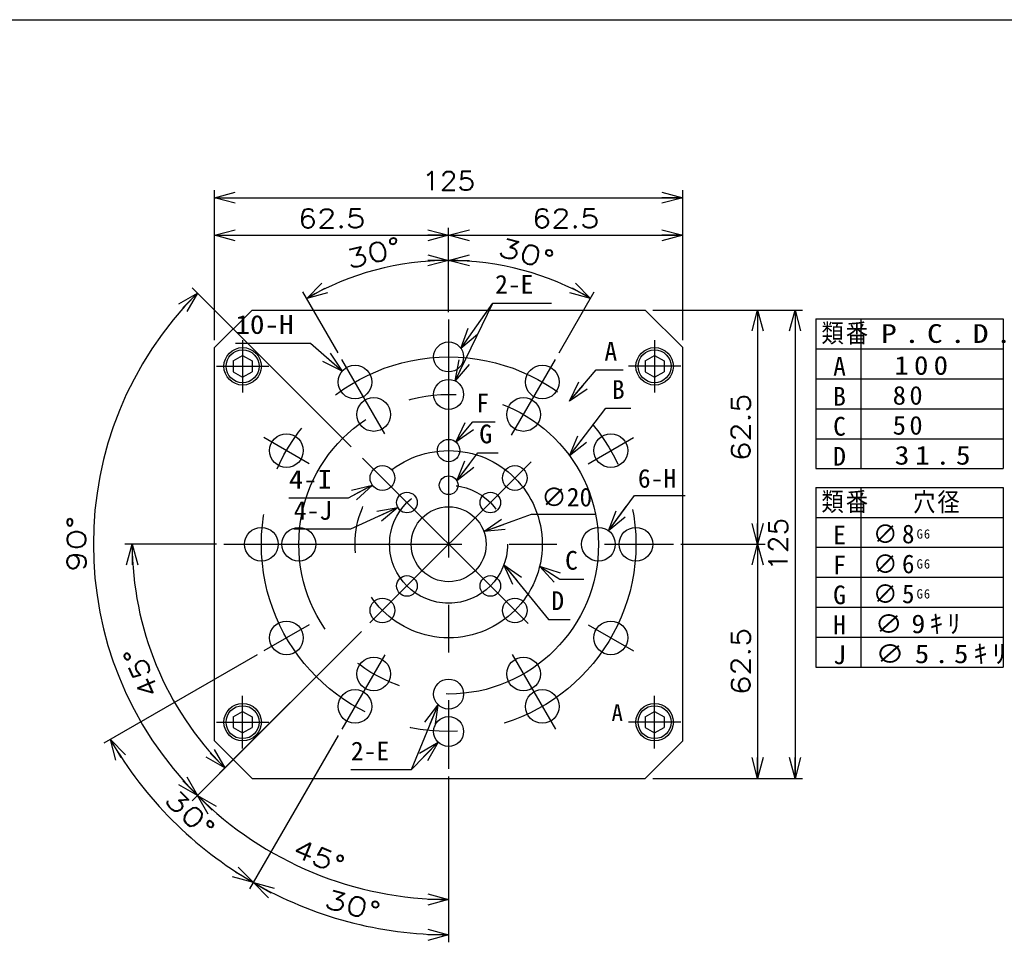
# Model space of a CAD drawing. Extents: x 0 to 564, y 0 to 400.
# Tile 18 of 20: x 283 to 415, y 277 to 400. Entities that reach past the tile are written whole.
import ezdxf

# ---------------------------------------------------------------- set-up
doc = ezdxf.new("R2010")
doc.units = 0
doc.linetypes.add('CENTER', pattern=[50.8, 31.75, -6.35, 6.35, -6.35])
doc.layers.get('0').update_dxf_attribs({"linetype": 'CONTINUOUS'})
doc.layers.get('DEFPOINTS').update_dxf_attribs({"linetype": 'CONTINUOUS'})
for name, color, linetype in [('FL-AORB', 130, 'CONTINUOUS'), ('寸法線', 11, 'CONTINUOUS'), ('機械要素部品', 100, 'CONTINUOUS')]:
    doc.layers.add(name, color=color, linetype=linetype)
doc.styles.add('MX_DIMTXSTY_3', font='txt.sh', dxfattribs={"width": 1.35, "bigfont": 'extfont'})
doc.styles.add('MX_DIMTXSTY_4', font='txt.sh', dxfattribs={"width": 1.2, "bigfont": 'extfont'})
doc.styles.add('MX_DIMTXSTY_5', font='txt.sh', dxfattribs={"width": 1.1, "bigfont": 'extfont'})
doc.styles.add('MX_DIMTXSTY_6', font='txt.sh', dxfattribs={"width": 1.25, "bigfont": 'extfont'})
doc.styles.add('MX_NOTE_STANDARD', font='txt.sh', dxfattribs={"bigfont": 'extfont'})
doc.dimstyles.new('MX_DIMSTYLE_P', dxfattribs={"dimtxt": 2.5, "dimasz": 2.5, "dimexe": 1, "dimexo": 1, "dimgap": 1, "dimtad": 1, "dimlfac": 2, "dimdsep": 46, "dimtxsty": 'MX_NOTE_STANDARD', "dimblk1": 'OPEN30', "dimblk2": 'OPEN30', "dimsah": 1, "dimcen": 2.5, "dimadec": 0, "dimazin": 0, "dimtfac": 1, "dimtmove": 0, "dimatfit": 3, "dimldrblk": 'OPEN30', "dimfxl": 1, "dimtzin": 0, "dimarcsym": 0})
doc.dimstyles.new('MXDIMSTYLE', dxfattribs={"dimtxt": 2.5, "dimasz": 2.5, "dimexe": 1, "dimexo": 1, "dimgap": 1, "dimtad": 1, "dimdsep": 46, "dimtxsty": 'MX_NOTE_STANDARD', "dimblk1": 'OPEN30', "dimblk2": 'OPEN30', "dimsah": 1, "dimcen": 2.5, "dimadec": 0, "dimazin": 0, "dimtfac": 1, "dimtmove": 0, "dimatfit": 3, "dimldrblk": 'OPEN30', "dimfxl": 1, "dimtzin": 0, "dimarcsym": 0})

# ---------------------------------------------------------------- blocks, each defined once
blk = doc.blocks.new('_OPEN30')
at = {"color": 0, "linetype": 'ByBlock', "lineweight": -2}
for p, q in [((-1, 0.267949), (0, 0)), ((0, 0), (-1, -0.267949)), ((0, 0), (-1, 0))]:
    blk.add_line(p, q, dxfattribs=at)
blk = doc.blocks.new('*D3')
at = {"color": 140, "linetype": 'CONTINUOUS'}
for p, q in [((362.061869, 331.788006), (365.542323, 336.503228)), ((365.542323, 336.503228), (372.290441, 336.503228)), ((362.061869, 331.788006), (364.437354, 335.006247))]:
    blk.add_line(p, q, dxfattribs=at)
at = {"layer": 'DEFPOINTS', "color": 0, "linetype": 'CONTINUOUS'}
for p in [(362.061869, 331.788006), (359.389449, 328.167485)]:
    blk.add_point(p, dxfattribs=at)
at = {"color": 140, "linetype": 'CONTINUOUS', "xscale": 2.77, "yscale": 2.77, "zscale": 2.77, "rotation": 233.567795}
blk.add_blockref('_OPEN30', (362.061869, 331.788006), dxfattribs=at)
at = {"color": 140, "linetype": 'CONTINUOUS', "insert": (368.540441, 338.753228), "char_height": 2.5, "attachment_point": 5, "line_spacing_factor": 0.72}
blk.add_mtext('\\A1;6-H', dxfattribs=at)
blk = doc.blocks.new('_NONE')
at = {"color": 0, "linetype": 'ByBlock', "lineweight": -2}
blk.add_circle((0, 0), 0.25, dxfattribs=at)
blk = doc.blocks.new('*D6')
at = {"color": 140, "linetype": 'CONTINUOUS'}
for p, q in [((345.424846, 331.685856), (351.793998, 334.000983)), ((351.793998, 334.000983), (360.245218, 334.000983)), ((345.424846, 331.685856), (349.184196, 333.052344))]:
    blk.add_line(p, q, dxfattribs=at)
at = {"layer": 'DEFPOINTS', "color": 0, "linetype": 'CONTINUOUS'}
for p in [(345.424846, 331.685856), (336.026472, 328.269636)]:
    blk.add_point(p, dxfattribs=at)
at = {"color": 140, "linetype": 'CONTINUOUS', "xscale": 2.77, "yscale": 2.77, "zscale": 2.77, "rotation": 199.975728}
blk.add_blockref('_OPEN30', (345.424846, 331.685856), dxfattribs=at)
at = {"color": 140, "linetype": 'CONTINUOUS', "insert": (356.495218, 336.250983), "char_height": 2.5, "attachment_point": 5, "line_spacing_factor": 0.72}
blk.add_mtext('\\A1;∅20', dxfattribs=at)
blk = doc.blocks.new('*D15')
at = {"color": 140, "linetype": 'CONTINUOUS'}
for p, q in [((340.725659, 362.227746), (340.725659, 372.227746)), ((371.975659, 357.227746), (371.975659, 372.227746)), ((340.725659, 371.227746), (371.975659, 371.227746))]:
    blk.add_line(p, q, dxfattribs=at)
at = {"layer": 'DEFPOINTS', "color": 0, "linetype": 'CONTINUOUS'}
for p in [(371.975659, 371.227746), (340.725659, 361.227746), (371.975659, 356.227746)]:
    blk.add_point(p, dxfattribs=at)
at = {"color": 140, "linetype": 'CONTINUOUS', "xscale": 2.77, "yscale": 2.77, "zscale": 2.77, "rotation": 180}
blk.add_blockref('_OPEN30', (340.725659, 371.227746), dxfattribs=at)
at = {"color": 140, "linetype": 'CONTINUOUS', "xscale": 2.77, "yscale": 2.77, "zscale": 2.77}
blk.add_blockref('_OPEN30', (371.975659, 371.227746), dxfattribs=at)
at = {"color": 140, "linetype": 'CONTINUOUS', "insert": (356.350659, 373.477746), "char_height": 2.5, "attachment_point": 5, "line_spacing_factor": 0.72, "style": 'MX_DIMTXSTY_4'}
blk.add_mtext('\\A1;62.5', dxfattribs=at)
blk = doc.blocks.new('*D16')
at = {"color": 140, "linetype": 'CONTINUOUS'}
for p, q in [((372.975659, 329.977746), (382.975659, 329.977746)), ((381.975659, 329.977746), (381.975659, 298.727746)), ((367.975659, 298.727746), (382.975659, 298.727746))]:
    blk.add_line(p, q, dxfattribs=at)
at = {"layer": 'DEFPOINTS', "color": 0, "linetype": 'CONTINUOUS'}
for p in [(371.975659, 329.977746), (366.975659, 298.727746), (381.975659, 298.727746)]:
    blk.add_point(p, dxfattribs=at)
at = {"color": 140, "linetype": 'CONTINUOUS', "xscale": 2.77, "yscale": 2.77, "zscale": 2.77}
for p, rotation in [((381.975659, 329.977746), 90), ((381.975659, 298.727746), 270)]:
    blk.add_blockref('_OPEN30', p, dxfattribs=dict(at, rotation=rotation))
at = {"color": 140, "linetype": 'CONTINUOUS', "insert": (379.725659, 314.352746), "char_height": 2.5, "attachment_point": 5, "rotation": 90, "line_spacing_factor": 0.72, "style": 'MX_DIMTXSTY_4'}
blk.add_mtext('\\A1;62.5', dxfattribs=at)
blk = doc.blocks.new('*D17')
at = {"color": 140, "linetype": 'CONTINUOUS'}
for p, q in [((367.975659, 361.227746), (382.975659, 361.227746)), ((381.975659, 361.227746), (381.975659, 329.977746)), ((371.725659, 329.977746), (382.975659, 329.977746))]:
    blk.add_line(p, q, dxfattribs=at)
at = {"layer": 'DEFPOINTS', "color": 0, "linetype": 'CONTINUOUS'}
for p in [(366.975659, 361.227746), (370.725659, 329.977746), (381.975659, 329.977746)]:
    blk.add_point(p, dxfattribs=at)
at = {"color": 140, "linetype": 'CONTINUOUS', "xscale": 2.77, "yscale": 2.77, "zscale": 2.77}
for p, rotation in [((381.975659, 361.227746), 90), ((381.975659, 329.977746), 270)]:
    blk.add_blockref('_OPEN30', p, dxfattribs=dict(at, rotation=rotation))
at = {"color": 140, "linetype": 'CONTINUOUS', "insert": (379.725659, 345.602746), "char_height": 2.5, "attachment_point": 5, "rotation": 90, "line_spacing_factor": 0.72, "style": 'MX_DIMTXSTY_4'}
blk.add_mtext('\\A1;62.5', dxfattribs=at)
blk = doc.blocks.new('*D18')
at = {"color": 140, "linetype": 'CONTINUOUS'}
for p, q in [((367.975659, 361.227746), (387.975659, 361.227746)), ((386.975659, 361.227746), (386.975659, 298.727746)), ((367.975659, 298.727746), (387.975659, 298.727746))]:
    blk.add_line(p, q, dxfattribs=at)
at = {"layer": 'DEFPOINTS', "color": 0, "linetype": 'CONTINUOUS'}
for p in [(366.975659, 361.227746), (366.975659, 298.727746), (386.975659, 298.727746)]:
    blk.add_point(p, dxfattribs=at)
at = {"color": 140, "linetype": 'CONTINUOUS', "xscale": 2.77, "yscale": 2.77, "zscale": 2.77}
for p, rotation in [((386.975659, 361.227746), 90), ((386.975659, 298.727746), 270)]:
    blk.add_blockref('_OPEN30', p, dxfattribs=dict(at, rotation=rotation))
at = {"color": 140, "linetype": 'CONTINUOUS', "insert": (384.725659, 329.977746), "char_height": 2.5, "attachment_point": 5, "rotation": 90, "line_spacing_factor": 0.72, "style": 'MX_DIMTXSTY_5'}
blk.add_mtext('\\A1;125', dxfattribs=at)
blk = doc.blocks.new('*D19')
at = {"color": 140, "linetype": 'CONTINUOUS'}
for p, q in [((309.475659, 357.227746), (309.475659, 372.227746)), ((340.725659, 360.977746), (340.725659, 372.227746)), ((309.475659, 371.227746), (340.725659, 371.227746))]:
    blk.add_line(p, q, dxfattribs=at)
at = {"layer": 'DEFPOINTS', "color": 0, "linetype": 'CONTINUOUS'}
for p in [(340.725659, 371.227746), (340.725659, 359.977746), (309.475659, 356.227746)]:
    blk.add_point(p, dxfattribs=at)
at = {"color": 140, "linetype": 'CONTINUOUS', "xscale": 2.77, "yscale": 2.77, "zscale": 2.77, "rotation": 180}
blk.add_blockref('_OPEN30', (309.475659, 371.227746), dxfattribs=at)
at = {"color": 140, "linetype": 'CONTINUOUS', "xscale": 2.77, "yscale": 2.77, "zscale": 2.77}
blk.add_blockref('_OPEN30', (340.725659, 371.227746), dxfattribs=at)
at = {"color": 140, "linetype": 'CONTINUOUS', "insert": (325.100659, 373.477746), "char_height": 2.5, "attachment_point": 5, "line_spacing_factor": 0.72, "style": 'MX_DIMTXSTY_4'}
blk.add_mtext('\\A1;62.5', dxfattribs=at)
blk = doc.blocks.new('*D20')
at = {"color": 140, "linetype": 'CONTINUOUS'}
for p, q in [((309.475659, 357.227746), (309.475659, 377.227746)), ((309.475659, 376.227746), (371.975659, 376.227746)), ((371.975659, 357.227746), (371.975659, 377.227746))]:
    blk.add_line(p, q, dxfattribs=at)
at = {"layer": 'DEFPOINTS', "color": 0, "linetype": 'CONTINUOUS'}
for p in [(371.975659, 376.227746), (309.475659, 356.227746), (371.975659, 356.227746)]:
    blk.add_point(p, dxfattribs=at)
at = {"color": 140, "linetype": 'CONTINUOUS', "xscale": 2.77, "yscale": 2.77, "zscale": 2.77, "rotation": 180}
blk.add_blockref('_OPEN30', (309.475659, 376.227746), dxfattribs=at)
at = {"color": 140, "linetype": 'CONTINUOUS', "xscale": 2.77, "yscale": 2.77, "zscale": 2.77}
blk.add_blockref('_OPEN30', (371.975659, 376.227746), dxfattribs=at)
at = {"color": 140, "linetype": 'CONTINUOUS', "insert": (340.725659, 378.477746), "char_height": 2.5, "attachment_point": 5, "line_spacing_factor": 0.72, "style": 'MX_DIMTXSTY_5'}
blk.add_mtext('\\A1;125', dxfattribs=at)
blk = doc.blocks.new('*D21')
at = {"color": 140, "linetype": 'CONTINUOUS'}
for p, q in [((327.704351, 342.999053), (306.482554, 364.220851)), ((323.755097, 313.007184), (306.482554, 295.734641))]:
    blk.add_line(p, q, dxfattribs=at)
blk.add_arc((340.725659, 329.977746), 47.427063, 135, 225, dxfattribs=at)
at = {"layer": 'DEFPOINTS', "color": 0, "linetype": 'CONTINUOUS'}
for p in [(328.411458, 342.291946), (293.298596, 329.977746), (340.725659, 329.977746), (324.462204, 313.714291)]:
    blk.add_point(p, dxfattribs=at)
at = {"color": 140, "linetype": 'CONTINUOUS', "xscale": 2.77, "yscale": 2.77, "zscale": 2.77}
for p, rotation in [((307.189661, 363.513744), 45), ((307.189661, 296.441748), 315)]:
    blk.add_blockref('_OPEN30', p, dxfattribs=dict(at, rotation=rotation))
at = {"color": 140, "linetype": 'CONTINUOUS', "insert": (291.048617, 330.023504), "char_height": 2.5, "attachment_point": 5, "rotation": 89.9472306, "line_spacing_factor": 0.72, "style": 'MX_DIMTXSTY_3'}
blk.add_mtext('\\A1;90°', dxfattribs=at)
blk = doc.blocks.new('*D22')
at = {"color": 140, "linetype": 'CONTINUOUS'}
for p, q in [((309.725659, 329.977746), (297.485684, 329.977746)), ((329.084333, 318.33642), (310.15038, 299.402467))]:
    blk.add_line(p, q, dxfattribs=at)
blk.add_arc((340.725659, 329.977746), 42.239974, 180, 225, dxfattribs=at)
at = {"layer": 'DEFPOINTS', "color": 0, "linetype": 'CONTINUOUS'}
for p in [(310.725659, 329.977746), (340.725659, 329.977746), (329.79144, 319.043527), (301.701011, 313.813207)]:
    blk.add_point(p, dxfattribs=at)
at = {"color": 140, "linetype": 'CONTINUOUS', "xscale": 2.77, "yscale": 2.77, "zscale": 2.77}
for p, rotation in [((298.485684, 329.977746), 90), ((310.857486, 300.109573), 315)]:
    blk.add_blockref('_OPEN30', p, dxfattribs=dict(at, rotation=rotation))
at = {"color": 140, "linetype": 'CONTINUOUS', "insert": (299.660132, 312.861077), "char_height": 2.5, "attachment_point": 5, "rotation": 112.62703573, "line_spacing_factor": 0.72, "style": 'MX_DIMTXSTY_6'}
blk.add_mtext('\\A1;45°', dxfattribs=at)
blk = doc.blocks.new('*D23')
at = {"color": 140, "linetype": 'CONTINUOUS'}
for p, q in [((340.725659, 360.977746), (340.725659, 368.866245)), ((325.975659, 355.525495), (321.281409, 363.656174))]:
    blk.add_line(p, q, dxfattribs=at)
blk.add_arc((340.725659, 329.977746), 37.888499, 90, 120, dxfattribs=at)
at = {"layer": 'DEFPOINTS', "color": 0, "linetype": 'CONTINUOUS'}
for p in [(330.919394, 366.575226), (340.725659, 359.977746), (326.475659, 354.65947), (340.725659, 329.977746)]:
    blk.add_point(p, dxfattribs=at)
at = {"color": 140, "linetype": 'CONTINUOUS', "xscale": 2.77, "yscale": 2.77, "zscale": 2.77}
blk.add_blockref('_OPEN30', (340.725659, 367.866245), dxfattribs=at)
at = {"color": 140, "linetype": 'CONTINUOUS', "xscale": 2.77, "yscale": 2.77, "zscale": 2.77, "rotation": 210}
blk.add_blockref('_OPEN30', (321.781409, 362.790149), dxfattribs=at)
at = {"color": 140, "linetype": 'CONTINUOUS', "insert": (330.72444, 368.850291), "char_height": 2.5, "attachment_point": 5, "rotation": 14.42828814, "line_spacing_factor": 0.72, "style": 'MX_DIMTXSTY_3'}
blk.add_mtext('\\A1;30°', dxfattribs=at)
blk = doc.blocks.new('*D24')
at = {"color": 140, "linetype": 'CONTINUOUS'}
for p, q in [((340.725659, 360.977746), (340.725659, 368.866245)), ((355.475659, 355.525495), (360.169909, 363.656174))]:
    blk.add_line(p, q, dxfattribs=at)
blk.add_arc((340.725659, 329.977746), 37.888499, 60, 90, dxfattribs=at)
at = {"layer": 'DEFPOINTS', "color": 0, "linetype": 'CONTINUOUS'}
for p in [(350.531924, 366.575226), (340.725659, 359.977746), (354.975659, 354.65947), (340.725659, 329.977746)]:
    blk.add_point(p, dxfattribs=at)
at = {"color": 140, "linetype": 'CONTINUOUS', "xscale": 2.77, "yscale": 2.77, "zscale": 2.77}
for p, rotation in [((340.725659, 367.866245), 180), ((359.669909, 362.790149), 330)]:
    blk.add_blockref('_OPEN30', p, dxfattribs=dict(at, rotation=rotation))
at = {"color": 140, "linetype": 'CONTINUOUS', "insert": (351.114267, 368.748559), "char_height": 2.5, "attachment_point": 5, "rotation": 345.00000507, "line_spacing_factor": 0.72, "style": 'MX_DIMTXSTY_3'}
blk.add_mtext('\\A1;30°', dxfattribs=at)
blk = doc.blocks.new('*D25')
at = {"color": 140, "linetype": 'CONTINUOUS'}
for p, q in [((323.755097, 313.007184), (306.482554, 295.734641)), ((340.725659, 298.977747), (340.725659, 281.550683))]:
    blk.add_line(p, q, dxfattribs=at)
blk.add_arc((340.725659, 329.977746), 47.427063, 225, 270, dxfattribs=at)
at = {"layer": 'DEFPOINTS', "color": 0, "linetype": 'CONTINUOUS'}
for p in [(340.725659, 329.977746), (324.462204, 313.714291), (340.725659, 299.977747), (322.576107, 286.160853)]:
    blk.add_point(p, dxfattribs=at)
at = {"color": 140, "linetype": 'CONTINUOUS', "xscale": 2.77, "yscale": 2.77, "zscale": 2.77, "rotation": 135}
blk.add_blockref('_OPEN30', (307.189661, 296.441748), dxfattribs=at)
at = {"color": 140, "linetype": 'CONTINUOUS', "xscale": 2.77, "yscale": 2.77, "zscale": 2.77}
blk.add_blockref('_OPEN30', (340.725659, 282.550683), dxfattribs=at)
at = {"color": 140, "linetype": 'CONTINUOUS', "insert": (323.437146, 288.239581), "char_height": 2.5, "attachment_point": 5, "rotation": 337.50003314, "line_spacing_factor": 0.72, "style": 'MX_DIMTXSTY_6'}
blk.add_mtext('\\A1;45°', dxfattribs=at)
blk = doc.blocks.new('*D26')
at = {"color": 140, "linetype": 'CONTINUOUS'}
for p, q in [((315.177911, 315.227747), (294.705865, 303.408206)), ((325.97566, 304.429998), (314.156119, 283.957952))]:
    blk.add_line(p, q, dxfattribs=at)
blk.add_arc((340.725659, 329.977746), 52.13908, 210, 240, dxfattribs=at)
at = {"layer": 'DEFPOINTS', "color": 0, "linetype": 'CONTINUOUS'}
for p in [(340.725659, 329.977746), (316.043936, 315.727747), (326.47566, 305.296023), (303.857761, 293.109848)]:
    blk.add_point(p, dxfattribs=at)
at = {"color": 140, "linetype": 'CONTINUOUS', "xscale": 2.77, "yscale": 2.77, "zscale": 2.77}
for p, rotation in [((295.571891, 303.908206), 120), ((314.656119, 284.823978), 330)]:
    blk.add_blockref('_OPEN30', p, dxfattribs=dict(at, rotation=rotation))
at = {"color": 140, "linetype": 'CONTINUOUS', "insert": (306.190861, 293.974023), "char_height": 2.5, "attachment_point": 5, "rotation": 316.19294682, "line_spacing_factor": 0.72, "style": 'MX_DIMTXSTY_3'}
blk.add_mtext('\\A1;30°', dxfattribs=at)
blk = doc.blocks.new('*D27')
at = {"color": 140, "linetype": 'CONTINUOUS'}
for p, q in [((325.97566, 304.429998), (314.156119, 283.957952)), ((340.725659, 298.977747), (340.725659, 276.838665))]:
    blk.add_line(p, q, dxfattribs=at)
blk.add_arc((340.725659, 329.977746), 52.13908, 240, 270, dxfattribs=at)
at = {"layer": 'DEFPOINTS', "color": 0, "linetype": 'CONTINUOUS'}
for p in [(340.725659, 329.977746), (326.47566, 305.296023), (340.725659, 299.977747), (327.231072, 279.615261)]:
    blk.add_point(p, dxfattribs=at)
at = {"color": 140, "linetype": 'CONTINUOUS', "xscale": 2.77, "yscale": 2.77, "zscale": 2.77, "rotation": 150}
blk.add_blockref('_OPEN30', (314.656119, 284.823978), dxfattribs=at)
at = {"color": 140, "linetype": 'CONTINUOUS', "xscale": 2.77, "yscale": 2.77, "zscale": 2.77}
blk.add_blockref('_OPEN30', (340.725659, 277.838665), dxfattribs=at)
at = {"color": 140, "linetype": 'CONTINUOUS', "insert": (327.920435, 281.760046), "char_height": 2.5, "attachment_point": 5, "rotation": 345.12719926, "line_spacing_factor": 0.72, "style": 'MX_DIMTXSTY_3'}
blk.add_mtext('\\A1;30°', dxfattribs=at)

msp = doc.modelspace()

# ---------------------------------------------------------------- linework, layer by layer
at = {"layer": 'FL-AORB', "color": 130, "linetype": 'CONTINUOUS'}
for p, q in [((314.4757, 361.2277), (309.4757, 356.2277)), ((314.4757, 361.2277), (366.9757, 361.2277)), ((366.9757, 361.2277), (371.9757, 356.2277)), ((309.4757, 303.7277), (309.4757, 356.2277)), ((371.9757, 303.7277), (371.9757, 356.2277)), ((314.4757, 298.7277), (309.4757, 303.7277)), ((366.9757, 298.7277), (371.9757, 303.7277)), ((314.4757, 298.7277), (366.9757, 298.7277))]:
    msp.add_line(p, q, dxfattribs=at)
at = {"layer": 'FL-AORB', "color": 140, "linetype": 'CENTER'}
for p, q in [((340.7257, 359.9777), (340.7257, 299.9777)), ((313.2257, 357.2277), (313.2257, 350.2277)), ((368.2257, 357.2277), (368.2257, 350.2277)), ((309.7257, 353.7277), (316.7257, 353.7277)), ((332.2224, 344.7058), (326.4757, 354.6595)), ((349.1213, 344.5194), (354.9757, 354.6595)), ((371.7257, 353.7277), (364.7257, 353.7277)), ((322.1061, 340.7277), (316.0439, 344.2277)), ((359.3452, 340.7277), (365.4074, 344.2277)), ((351.3233, 319.3801), (329.2223, 341.4811)), ((330.2251, 319.4772), (351.7345, 340.9866)), ((310.7257, 329.9777), (370.7257, 329.9777)), ((322.1061, 319.2277), (316.0439, 315.7277)), ((359.3452, 319.2277), (365.4074, 315.7277)), ((332.1984, 315.2082), (326.4757, 305.296)), ((349.2223, 315.2612), (354.9757, 305.296)), ((313.2257, 302.7277), (313.2257, 309.7277)), ((368.2257, 302.7277), (368.2257, 309.7277)), ((309.7257, 306.2277), (316.7257, 306.2277)), ((371.7257, 306.2277), (364.7257, 306.2277))]:
    msp.add_line(p, q, dxfattribs=at)
at = {"layer": 'FL-AORB', "color": 140, "linetype": 'CONTINUOUS'}
for p, q in [((389.7468, 360.0666), (389.7468, 340.0666)), ((389.7468, 360.0666), (414.7468, 360.0666)), ((395.7468, 360.0666), (395.7468, 340.0666)), ((414.7468, 360.0666), (414.7468, 340.0666)), ((389.7468, 356.0666), (414.7468, 356.0666)), ((389.7468, 352.0666), (414.7468, 352.0666)), ((389.7468, 348.0666), (414.7468, 348.0666)), ((389.7468, 344.0666), (414.7468, 344.0666)), ((389.7468, 340.0666), (414.7468, 340.0666)), ((389.7468, 337.5666), (414.7468, 337.5666)), ((389.7468, 337.5666), (389.7468, 313.5666)), ((395.7468, 337.5666), (395.7468, 313.5666)), ((414.7468, 337.5666), (414.7468, 313.5666)), ((389.7468, 333.5666), (414.7468, 333.5666)), ((389.7468, 329.5666), (414.7468, 329.5666)), ((389.7468, 325.5666), (414.7468, 325.5666)), ((389.7468, 321.5666), (414.7468, 321.5666)), ((389.7468, 317.5666), (414.7468, 317.5666)), ((389.7468, 313.5666), (414.7468, 313.5666))]:
    msp.add_line(p, q, dxfattribs=at)
at = {"layer": 'FL-AORB', "color": 130, "linetype": 'CONTINUOUS'}
for centre, radius in [((340.7257, 354.9777), 2), ((328.2257, 351.6284), 2.25), ((353.2257, 351.6284), 2.25), ((340.7257, 349.9777), 2), ((330.7257, 347.2983), 2.25), ((350.7257, 347.2983), 2.25), ((319.075, 342.4777), 2.25), ((362.3763, 342.4777), 2.25), ((340.7257, 342.4777), 1.5), ((331.8868, 338.8166), 1.65), ((349.5645, 338.8166), 1.65), ((340.7257, 337.8527), 1.25), ((335.1572, 335.5462), 1.375), ((346.2941, 335.5462), 1.375), ((340.7257, 329.9777), 5), ((315.7257, 329.9777), 2.25), ((320.7257, 329.9777), 2.25), ((360.7257, 329.9777), 2.25), ((365.7257, 329.9777), 2.25), ((335.1572, 324.4093), 1.375), ((346.2941, 324.4093), 1.375), ((331.8868, 321.1389), 1.65), ((349.5645, 321.1389), 1.65), ((319.075, 317.4777), 2.25), ((362.3763, 317.4777), 2.25), ((330.7257, 312.6572), 2.25), ((350.7257, 312.6572), 2.25), ((340.7257, 309.9777), 2), ((328.2257, 308.3271), 2.25), ((353.2257, 308.3271), 2.25), ((340.7257, 304.9777), 2)]:
    msp.add_circle(centre, radius, dxfattribs=at)
at = {"layer": 'FL-AORB', "color": 140, "linetype": 'CENTER'}
for radius in [25, 20, 12.5, 7.875]:
    msp.add_circle((340.7257, 329.9777), radius, dxfattribs=at)
at = {"layer": '寸法線', "color": 241, "linetype": 'CONTINUOUS'}
msp.add_line((0, 400), (564, 400), dxfattribs=at)
at = {"layer": '機械要素部品', "color": 100, "linetype": 'CONTINUOUS'}
for p, q in [((311.9757, 354.4494), (313.2257, 355.1711)), ((313.2257, 355.1711), (314.4757, 354.4494)), ((366.9757, 354.4494), (368.2257, 355.1711)), ((368.2257, 355.1711), (369.4757, 354.4494)), ((311.9757, 354.4494), (311.9757, 353.0061)), ((314.4757, 354.4494), (314.4757, 353.0061)), ((366.9757, 354.4494), (366.9757, 353.0061)), ((369.4757, 354.4494), (369.4757, 353.0061)), ((311.9757, 353.0061), (313.2257, 352.2844)), ((313.2257, 352.2844), (314.4757, 353.0061)), ((366.9757, 353.0061), (368.2257, 352.2844)), ((368.2257, 352.2844), (369.4757, 353.0061)), ((311.9757, 306.9494), (313.2257, 307.6711)), ((313.2257, 307.6711), (314.4757, 306.9494)), ((366.9757, 306.9494), (368.2257, 307.6711)), ((368.2257, 307.6711), (369.4757, 306.9494)), ((311.9757, 306.9494), (311.9757, 305.5061)), ((314.4757, 306.9494), (314.4757, 305.5061)), ((366.9757, 306.9494), (366.9757, 305.5061)), ((369.4757, 306.9494), (369.4757, 305.5061)), ((311.9757, 305.5061), (313.2257, 304.7844)), ((313.2257, 304.7844), (314.4757, 305.5061)), ((366.9757, 305.5061), (368.2257, 304.7844)), ((368.2257, 304.7844), (369.4757, 305.5061))]:
    msp.add_line(p, q, dxfattribs=at)
for centre, radius in [((313.2257, 353.7277), 2.5), ((368.2257, 353.7277), 2.5), ((313.2257, 353.7277), 2.2), ((368.2257, 353.7277), 2.2), ((313.2257, 306.2277), 2.5), ((313.2257, 306.2277), 2.2), ((368.2257, 306.2277), 2.5), ((368.2257, 306.2277), 2.2)]:
    msp.add_circle(centre, radius, dxfattribs=at)

# ---------------------------------------------------------------- block references
at = {"layer": 'FL-AORB', "color": 140, "linetype": 'CONTINUOUS', "xscale": 2.77, "yscale": 2.77, "zscale": 2.77}
for p, rotation in [((356.8819, 349.0559), 229.74067), ((341.6945, 343.6229), 229.769655), ((341.8162, 338.4637), 232.847948), ((330.5538, 337.8442), 27.670116), ((352.8753, 327.0391), 147.091127), ((339.3225, 303.5526), 45.445154)]:
    msp.add_blockref('_OPEN30', p, dxfattribs=dict(at, rotation=rotation))

# ---------------------------------------------------------------- texts
at = {"layer": 'FL-AORB', "color": 140, "linetype": 'CONTINUOUS', "line_spacing_factor": 0.72}
for s, insert, char_height, attachment_point in [('\\A1;2-E', (346.9348, 364.6806), 2.5, 4), ('\\W1.142857;\\A1;10-H', (312.2519, 359.2877), 2.5, 4), ('\\T1.095445;\\W0.912871;\\A1;類番', (390.4955, 359.4086), 2.5, 1), ('\\T1.469694;\\W1.224745;\\A1;P.C.D.', (398.465, 359.3543), 2.5, 1), ('\\A1;A', (361.5244, 355.7464), 2.5, 4), ('\\T1.200000;\\A1;A', (392.0566, 354.9718), 2.5, 1), ('\\T1.360672;\\W1.133893;\\A1;100', (400.2193, 355.1043), 2.5, 1), ('\\A1;B', (362.5272, 350.6274), 2.5, 4), ('\\T1.200000;\\A1;B', (392.0566, 350.9718), 2.5, 1), ('\\T1.253359;\\W1.044466;\\A1;80', (400.0016, 351.1043), 2.5, 1), ('\\A1;F', (344.433, 348.8169), 2.5, 4), ('\\T1.200000;\\A1;C', (392.0566, 346.9718), 2.5, 1), ('\\T1.253359;\\W1.044466;\\A1;50', (400.0016, 347.1043), 2.5, 1), ('\\A1;G', (344.8245, 344.6813), 2.5, 4), ('\\T1.385641;\\W1.154701;\\A1;31.5', (400.2733, 343.1043), 2.5, 1), ('\\T1.200000;\\A1;D', (392.0566, 342.9718), 2.5, 1), ('\\W1.125000;\\A1;4-I', (319.3973, 338.6386), 2.5, 4), ('\\T1.095445;\\W0.912871;\\A1;類番', (390.4955, 336.9086), 2.5, 1), ('\\T1.095445;\\W0.912871;\\A1;穴径', (402.7249, 336.8543), 2.5, 1), ('\\A1;4-J', (320.0579, 334.4774), 2.5, 4), ('\\T1.200000;\\A1;E', (392.0566, 332.4718), 2.5, 1), ('\\T1.172410;\\W0.977008;\\A1;∅8{\\A1;\\H0.50x;G6}{\\A1;\\H0.50x;\\S^ ;}', (397.3532, 332.6043), 2.5, 1), ('\\A1;C', (356.2778, 327.8088), 2.5, 4), ('\\T1.172410;\\W0.977008;\\A1;∅6{\\A1;\\H0.50x;G6}', (397.3532, 328.6043), 2.5, 1), ('\\T1.200000;\\A1;F', (392.0566, 328.4718), 2.5, 1), ('\\T1.172410;\\W0.977008;\\A1;∅5{\\A1;\\H0.50x;G6}', (397.3532, 324.6043), 2.5, 1), ('\\A1;D', (354.4372, 322.4381), 2.5, 4), ('\\T1.200000;\\A1;G', (392.0566, 324.4718), 2.5, 1), ('\\T1.312660;\\W1.093884;\\A1;∅9ｷﾘ', (397.6189, 320.6043), 2.5, 1), ('\\T1.200000;\\A1;H', (392.0566, 320.4718), 2.5, 1), ('\\T1.200000;\\A1;J', (392.0566, 316.4718), 2.5, 1), ('\\T1.359286;\\W1.132738;\\A1;∅5.5ｷﾘ', (397.7163, 316.6043), 2.5, 1), ('\\T1.200000;\\A1;A', (362.4685, 308.6114), 2.25, 1), ('\\A1;2-E', (327.6808, 302.3785), 2.5, 4)]:
    msp.add_mtext(s, dxfattribs=dict(at, insert=insert, char_height=char_height, attachment_point=attachment_point))

# ---------------------------------------------------------------- dimensions: what is measured, and where the dimension line sits
at = {"layer": 'FL-AORB', "color": 140, "linetype": 'CONTINUOUS'}
for base, p1, p2, override, picture, middle in [((371.9757, 376.2277), (309.4757, 356.2277), (371.9757, 356.2277), {"dimasz": 2.77, "dimtxsty": 'MX_DIMTXSTY_5', "dimtzin": 8}, '*D20', (340.7257, 376.2277)), ((340.7257, 371.2277), (309.4757, 356.2277), (340.7257, 359.9777), {"dimasz": 2.77, "dimtxsty": 'MX_DIMTXSTY_4', "dimtzin": 8}, '*D19', (325.1007, 371.2277)), ((371.9757, 371.2277), (340.7257, 361.2277), (371.9757, 356.2277), {"dimasz": 2.77, "dimtxsty": 'MX_DIMTXSTY_4', "dimtzin": 8}, '*D15', (356.3507, 371.2277))]:
    dim = msp.add_linear_dim(base=base, p1=p1, p2=p2, text='\\A1;<>', dimstyle='MX_DIMSTYLE_P', override=override, dxfattribs=at)
    dim.commit()
    dim.dimension.update_dxf_attribs({"geometry": picture, "text_midpoint": middle, "dimtype": 128})
for base, p1, p2, override, picture, middle in [((330.9194, 366.5752), (340.7257, 359.9777), (326.4757, 354.6595), {"dimasz": 2.77, "dimlfac": 0.5, "dimtxsty": 'MX_DIMTXSTY_3', "dimadec": 2, "dimazin": 2, "dimtzin": 8}, '*D23', (331.2851, 366.6713)), ((350.5319, 366.5752), (354.9757, 354.6595), (340.7257, 359.9777), {"dimasz": 2.77, "dimlfac": 0.5, "dimtxsty": 'MX_DIMTXSTY_3', "dimadec": 2, "dimazin": 2, "dimtzin": 8}, '*D24', (350.5319, 366.5752)), ((293.2986, 329.9777), (328.4115, 342.2919), (324.4622, 313.7143), {"dimasz": 2.77, "dimlfac": 0.5, "dimtxsty": 'MX_DIMTXSTY_3', "dimadec": 2, "dimazin": 2, "dimtzin": 8}, '*D21', (293.2986, 330.0214)), ((303.8578, 293.1098), (316.0439, 315.7277), (326.4757, 305.296), {"dimasz": 2.77, "dimlfac": 0.5, "dimtxsty": 'MX_DIMTXSTY_3', "dimadec": 2, "dimazin": 2, "dimtzin": 8}, '*D26', (304.6333, 292.3503)), ((301.701, 313.8132), (310.7257, 329.9777), (329.7914, 319.0435), {"dimasz": 2.77, "dimlfac": 0.5, "dimtxsty": 'MX_DIMTXSTY_6', "dimadec": 2, "dimazin": 2, "dimtzin": 8}, '*D22', (301.7369, 313.7267)), ((322.5761, 286.1609), (324.4622, 313.7143), (340.7257, 299.9777), {"dimasz": 2.77, "dimlfac": 0.5, "dimtxsty": 'MX_DIMTXSTY_6', "dimadec": 2, "dimazin": 2, "dimtzin": 8}, '*D25', (322.5761, 286.1609)), ((327.2311, 279.6153), (326.4757, 305.296), (340.7257, 299.9777), {"dimasz": 2.77, "dimlfac": 0.5, "dimtxsty": 'MX_DIMTXSTY_3', "dimadec": 2, "dimazin": 2, "dimtzin": 8}, '*D27', (327.3429, 279.5854))]:
    dim = msp.add_angular_dim_3p(base=base, center=(340.7257, 329.9777), p1=p1, p2=p2, text='\\A1;<>', dimstyle='MX_DIMSTYLE_P', override=override, dxfattribs=at)
    dim.commit()
    dim.dimension.update_dxf_attribs({"geometry": picture, "text_midpoint": middle, "dimtype": 133})
for base, p1, p2, override, picture, middle in [((381.9757, 329.9777), (366.9757, 361.2277), (370.7257, 329.9777), {"dimasz": 2.77, "dimtxsty": 'MX_DIMTXSTY_4', "dimtzin": 8}, '*D17', (381.9757, 345.6027)), ((386.9757, 298.7277), (366.9757, 361.2277), (366.9757, 298.7277), {"dimasz": 2.77, "dimtxsty": 'MX_DIMTXSTY_5', "dimtzin": 8}, '*D18', (386.9757, 329.9777)), ((381.9757, 298.7277), (371.9757, 329.9777), (366.9757, 298.7277), {"dimasz": 2.77, "dimtxsty": 'MX_DIMTXSTY_4', "dimtzin": 8}, '*D16', (381.9757, 314.3527))]:
    dim = msp.add_linear_dim(base=base, p1=p1, p2=p2, angle=90, text='\\A1;<>', dimstyle='MX_DIMSTYLE_P', override=override, dxfattribs=at)
    dim.commit()
    dim.dimension.update_dxf_attribs({"geometry": picture, "text_midpoint": middle, "dimtype": 128})
for p1, p2, text, override, picture, middle in [((359.3894, 328.1675), (362.0619, 331.788), '\\A1;6-H', {"dimasz": 2.77, "dimtih": 1, "dimtoh": 1, "dimlfac": 0.5, "dimblk1": 'NONE', "dimcen": 0, "dimtofl": 0}, '*D3', (368.5404, 336.5032)), ((336.0265, 328.2696), (345.4248, 331.6859), '\\A1;<>', {"dimasz": 2.77, "dimtih": 1, "dimtoh": 1, "dimblk1": 'NONE', "dimcen": 0, "dimtofl": 0, "dimtzin": 8}, '*D6', (356.4952, 334.001))]:
    dim = msp.add_diameter_dim_2p(p1=p1, p2=p2, text=text, dimstyle='MX_DIMSTYLE_P', override=override, dxfattribs=at)
    dim.commit()
    dim.dimension.update_dxf_attribs({"geometry": picture, "text_midpoint": middle, "dimtype": 131})

# ---------------------------------------------------------------- leaders
for points in [[(341.5951, 351.7789), (346.6161, 362.1806)], [(342.3728, 356.1122), (346.6161, 362.1806), (354.4348, 362.1806)], [(326.5257, 353.1024), (322.2757, 356.7877), (312.2519, 356.7877)], [(356.8657, 341.7888), (361.6911, 348.1274), (365.0272, 348.1274)], [(333.964, 334.8629), (327.6267, 331.9774), (320.0579, 331.9774)], [(348.1095, 327.24), (354.0571, 319.9381), (356.9372, 319.9381)], [(339.269, 308.5148), (335.705, 299.8785)]]:
    msp.add_leader(points, dimstyle='MXDIMSTYLE', override={"dimasz": 2.77}, dxfattribs=at)
at = {"layer": 'FL-AORB', "color": 140, "linetype": 'CONTINUOUS', "has_arrowhead": 0}
for points in [[(356.8819, 349.0559), (360.4305, 353.2464), (364.0244, 353.2464)], [(341.6945, 343.6229), (343.9735, 346.3169), (346.933, 346.3169)], [(341.8162, 338.4637), (344.6331, 342.1813), (347.3245, 342.1813)], [(330.5538, 337.8442), (327.301, 336.1386), (319.3973, 336.1386)], [(352.8753, 327.0391), (355.549, 325.3088), (358.7778, 325.3088)], [(339.3225, 303.5526), (335.705, 299.8785), (327.6808, 299.8785)]]:
    msp.add_leader(points, dimstyle='MXDIMSTYLE', override={"dimasz": 2.77}, dxfattribs=at)

doc.saveas('drawing.dxf')
